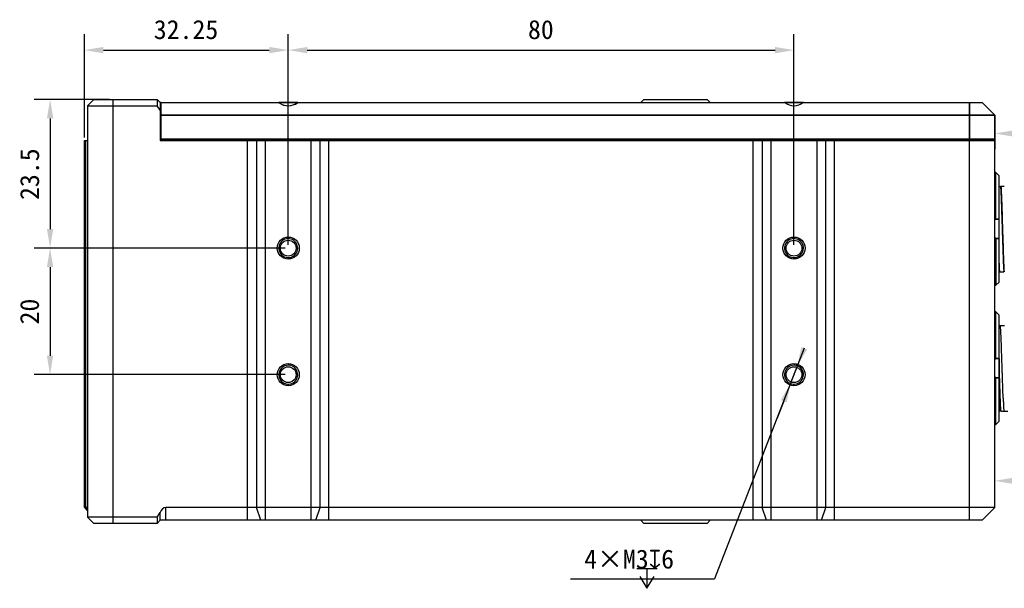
# Model space of a CAD drawing. Header units: millimetres. Extents: x 298 to 711, y 179 to 525.
# Tile 12 of 13: x 475 to 631, y 435 to 525. Entities that reach past the tile are written whole.
import ezdxf

# ---------------------------------------------------------------- set-up
doc = ezdxf.new("R2010")
doc.units = ezdxf.units.MM
doc.header["$LTSCALE"] = 32.67
doc.header["$PDMODE"] = 3
doc.header["$PDSIZE"] = 8
doc.layers.get('0').update_dxf_attribs({"linetype": 'CONTINUOUS'})
doc.layers.get('Defpoints').update_dxf_attribs({"linetype": 'CONTINUOUS'})
for name, color, linetype in [('00_COMPONENTS', 7, 'CONTINUOUS'), ('03_ALL_AXES', 7, 'CONTINUOUS'), ('09_ALL_ROUNDS', 7, 'CONTINUOUS'), ('10_ALL_CHAMFER', 7, 'CONTINUOUS'), ('51__DRAFT_DIMS', 7, 'CONTINUOUS')]:
    doc.layers.add(name, color=color, linetype=linetype)
doc.styles.get("Standard").update_dxf_attribs({"font": 'simfang.ttf'})
doc.dimstyles.new('DIMSTYLE_1', dxfattribs={"dimtxt": 3, "dimasz": 3, "dimexe": 2.5, "dimexo": 0.5, "dimtad": 1, "dimdsep": 46, "dimtxsty": 'STANDARD', "dimblk": '_FILLED', "dimblk1": '_FILLED', "dimblk2": '_FILLED', "dimcen": 0.09, "dimclrt": 3, "dimazin": 2, "dimtp": 0.1, "dimtm": 0.1, "dimtfac": 1, "dimtmove": 0, "dimatfit": 2, "dimldrblk": '_FILLED', "dimfxl": 1, "dimtolj": 1, "dimarcsym": 0})
doc.dimstyles.new('DIMSTYLE_2', dxfattribs={"dimtxt": 3, "dimasz": 3, "dimexe": 2.5, "dimexo": 0.5, "dimgap": 0.75, "dimtad": 1, "dimdsep": 46, "dimtxsty": 'STANDARD', "dimblk": '_FILLED', "dimblk1": '_FILLED', "dimblk2": '_FILLED', "dimcen": 0.09, "dimclrt": 3, "dimazin": 2, "dimtp": 0.2, "dimtm": 0.2, "dimtfac": 1, "dimtofl": 0, "dimtmove": 0, "dimatfit": 3, "dimldrblk": '_FILLED', "dimfxl": 1, "dimtolj": 1, "dimarcsym": 0})
doc.dimstyles.new('DIMSTYLE_3', dxfattribs={"dimtxt": 3, "dimasz": 3, "dimexe": 2.5, "dimexo": 0.5, "dimgap": 0.75, "dimtad": 1, "dimdsep": 46, "dimtxsty": 'STANDARD', "dimblk": '_FILLED', "dimblk1": '_FILLED', "dimblk2": '_FILLED', "dimcen": 0.09, "dimclrt": 3, "dimazin": 2, "dimtp": 0.3, "dimtm": 0.3, "dimtfac": 1, "dimtofl": 0, "dimtmove": 0, "dimatfit": 3, "dimldrblk": '_FILLED', "dimfxl": 1, "dimtolj": 1, "dimarcsym": 0})

# ---------------------------------------------------------------- blocks, each defined once
blk = doc.blocks.new('_FILLED')
at = {"color": 0, "linetype": 'ByBlock'}
blk.add_solid([(0, 0), (-1, 0.167), (-1, -0.167)], dxfattribs=at)
blk = doc.blocks.new('*D28')
at = {"layer": '51__DRAFT_DIMS', "color": 0, "lineweight": -2}
for p, q in [((485.59, 506.13), (485.59, 522.42)), ((517.84, 489.13), (517.84, 522.42)), ((488.59, 519.92), (514.84, 519.92))]:
    blk.add_line(p, q, dxfattribs=at)
at = {"layer": 'Defpoints', "color": 0}
for p in [(517.84, 519.92), (485.59, 505.63), (517.84, 488.63)]:
    blk.add_point(p, dxfattribs=at)
at = {"layer": '51__DRAFT_DIMS', "color": 0, "linetype": 'ByBlock', "lineweight": -2, "xscale": 3, "yscale": 3, "zscale": 3, "rotation": 180}
blk.add_blockref('_FILLED', (485.59, 519.92), dxfattribs=at)
at = {"layer": '51__DRAFT_DIMS', "color": 0, "linetype": 'ByBlock', "lineweight": -2, "xscale": 3, "yscale": 3, "zscale": 3}
blk.add_blockref('_FILLED', (517.84, 519.92), dxfattribs=at)
at = {"layer": '51__DRAFT_DIMS', "insert": (501.67, 524.67), "char_height": 3, "attachment_point": 2, "line_spacing_factor": 0.9}
blk.add_mtext('\\A1;32.25', dxfattribs=at)
blk = doc.blocks.new('*D29')
at = {"layer": '51__DRAFT_DIMS', "color": 0, "lineweight": -2}
for p, q in [((517.84, 489.13), (517.84, 522.42)), ((597.84, 489.13), (597.84, 522.42)), ((520.84, 519.92), (594.84, 519.92))]:
    blk.add_line(p, q, dxfattribs=at)
at = {"layer": 'Defpoints', "color": 0}
for p in [(597.84, 519.92), (517.84, 488.63), (597.84, 488.63)]:
    blk.add_point(p, dxfattribs=at)
at = {"layer": '51__DRAFT_DIMS', "color": 0, "linetype": 'ByBlock', "lineweight": -2, "xscale": 3, "yscale": 3, "zscale": 3, "rotation": 180}
blk.add_blockref('_FILLED', (517.84, 519.92), dxfattribs=at)
at = {"layer": '51__DRAFT_DIMS', "color": 0, "linetype": 'ByBlock', "lineweight": -2, "xscale": 3, "yscale": 3, "zscale": 3}
blk.add_blockref('_FILLED', (597.84, 519.92), dxfattribs=at)
at = {"layer": '51__DRAFT_DIMS', "insert": (557.8, 524.67), "char_height": 3, "attachment_point": 2, "line_spacing_factor": 0.9}
blk.add_mtext('\\A1;80', dxfattribs=at)
blk = doc.blocks.new('*D30')
at = {"layer": '51__DRAFT_DIMS', "color": 0, "lineweight": -2}
for p, q in [((489.59, 512.13), (477.67, 512.13)), ((480.17, 509.13), (480.17, 491.63)), ((517.34, 488.63), (477.67, 488.63))]:
    blk.add_line(p, q, dxfattribs=at)
at = {"layer": 'Defpoints', "color": 0}
for p in [(490.09, 512.13), (480.17, 488.63), (517.84, 488.63)]:
    blk.add_point(p, dxfattribs=at)
at = {"layer": '51__DRAFT_DIMS', "color": 0, "linetype": 'ByBlock', "lineweight": -2, "xscale": 3, "yscale": 3, "zscale": 3}
for p, rotation in [((480.17, 512.13), 90), ((480.17, 488.63), 270)]:
    blk.add_blockref('_FILLED', p, dxfattribs=dict(at, rotation=rotation))
at = {"layer": '51__DRAFT_DIMS', "insert": (475.42, 500.31), "char_height": 3, "attachment_point": 2, "rotation": 90, "line_spacing_factor": 0.9}
blk.add_mtext('\\A1;23.5', dxfattribs=at)
blk = doc.blocks.new('*D31')
at = {"layer": '51__DRAFT_DIMS', "color": 0, "lineweight": -2}
for p, q in [((517.34, 488.63), (477.66, 488.63)), ((480.16, 485.63), (480.16, 471.63)), ((517.34, 468.63), (477.66, 468.63))]:
    blk.add_line(p, q, dxfattribs=at)
at = {"layer": 'Defpoints', "color": 0}
for p in [(517.84, 488.63), (480.16, 468.63), (517.84, 468.63)]:
    blk.add_point(p, dxfattribs=at)
at = {"layer": '51__DRAFT_DIMS', "color": 0, "linetype": 'ByBlock', "lineweight": -2, "xscale": 3, "yscale": 3, "zscale": 3}
for p, rotation in [((480.16, 488.63), 90), ((480.16, 468.63), 270)]:
    blk.add_blockref('_FILLED', p, dxfattribs=dict(at, rotation=rotation))
at = {"layer": '51__DRAFT_DIMS', "insert": (475.41, 478.6), "char_height": 3, "attachment_point": 2, "rotation": 90, "line_spacing_factor": 0.9}
blk.add_mtext('\\A1;20', dxfattribs=at)
blk = doc.blocks.new('*D32')
at = {"layer": '51__DRAFT_DIMS', "color": 0, "lineweight": -2}
for p, q in [((599.47, 472.82), (585.28, 436.37)), ((597.3, 467.23), (598.38, 470.02)), ((596.21, 464.43), (595.12, 461.64)), ((562.49, 436.37), (585.28, 436.37))]:
    blk.add_line(p, q, dxfattribs=at)
at = {"layer": 'Defpoints', "color": 0}
for p in [(598.38, 470.02), (597.3, 467.23)]:
    blk.add_point(p, dxfattribs=at)
at = {"layer": '51__DRAFT_DIMS', "color": 0, "linetype": 'ByBlock', "lineweight": -2, "xscale": 3, "yscale": 3, "zscale": 3}
for p, rotation in [((598.38, 470.02), 248.7327544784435), ((597.3, 467.23), 68.73275447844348)]:
    blk.add_blockref('_FILLED', p, dxfattribs=dict(at, rotation=rotation))
at = {"layer": '51__DRAFT_DIMS', "insert": (578.87, 440.99), "char_height": 3, "attachment_point": 3, "line_spacing_factor": 0.9}
blk.add_mtext('\\A1;{4×M3{\\fgdt;x}6}', dxfattribs=at)
blk = doc.blocks.new('*D33')
at = {"layer": '51__DRAFT_DIMS', "color": 0, "lineweight": -2}
for p, q in [((629.59, 509.24), (629.59, 504.24)), ((681.09, 498.2), (681.09, 509.24)), ((632.59, 506.74), (678.09, 506.74))]:
    blk.add_line(p, q, dxfattribs=at)
at = {"layer": 'Defpoints', "color": 0}
for p in [(629.59, 509.74), (681.09, 506.74), (681.09, 497.7)]:
    blk.add_point(p, dxfattribs=at)
at = {"layer": '51__DRAFT_DIMS', "color": 0, "linetype": 'ByBlock', "lineweight": -2, "xscale": 3, "yscale": 3, "zscale": 3, "rotation": 180}
blk.add_blockref('_FILLED', (629.59, 506.74), dxfattribs=at)
at = {"layer": '51__DRAFT_DIMS', "color": 0, "linetype": 'ByBlock', "lineweight": -2, "xscale": 3, "yscale": 3, "zscale": 3}
blk.add_blockref('_FILLED', (681.09, 506.74), dxfattribs=at)
at = {"layer": '51__DRAFT_DIMS', "insert": (655.34, 515.99), "char_height": 3, "attachment_point": 2, "line_spacing_factor": 0.9}
blk.add_mtext('\\A1;51.5\\P网口接头长度51.5', dxfattribs=at)
blk = doc.blocks.new('*D34')
at = {"layer": '51__DRAFT_DIMS', "color": 0, "lineweight": -2}
for p, q in [((677.09, 469.13), (677.09, 449.35)), ((629.59, 448.13), (629.59, 454.35)), ((632.59, 451.85), (674.09, 451.85))]:
    blk.add_line(p, q, dxfattribs=at)
at = {"layer": 'Defpoints', "color": 0}
for p in [(677.09, 469.63), (677.09, 451.85), (629.59, 447.63)]:
    blk.add_point(p, dxfattribs=at)
at = {"layer": '51__DRAFT_DIMS', "color": 0, "linetype": 'ByBlock', "lineweight": -2, "xscale": 3, "yscale": 3, "zscale": 3, "rotation": 180}
blk.add_blockref('_FILLED', (629.59, 451.85), dxfattribs=at)
at = {"layer": '51__DRAFT_DIMS', "color": 0, "linetype": 'ByBlock', "lineweight": -2, "xscale": 3, "yscale": 3, "zscale": 3}
blk.add_blockref('_FILLED', (677.09, 451.85), dxfattribs=at)
at = {"layer": '51__DRAFT_DIMS', "insert": (653.34, 461.1), "char_height": 3, "attachment_point": 2, "line_spacing_factor": 0.9}
blk.add_mtext('\\A1;47.5\\P电源接头长度', dxfattribs=at)

msp = doc.modelspace()

# ---------------------------------------------------------------- linework, layer by layer
at = {"layer": '00_COMPONENTS'}
for p, q in [((487.09, 512.126), (486.09, 511.126)), ((486.09, 511.126), (486.09, 446.126)), ((486.09, 511.126), (497.09, 511.126)), ((487.09, 512.126), (497.09, 512.126)), ((490.09, 512.126), (490.09, 445.126)), ((497.09, 512.126), (497.09, 511.126)), ((497.59, 511.626), (497.09, 512.126)), ((497.59, 510.419), (497.09, 511.126)), ((497.59, 511.626), (497.59, 505.626)), ((497.689, 511.626), (497.59, 511.626)), ((497.69, 505.826), (497.69, 511.626)), ((497.69, 511.626), (627.59, 511.626)), ((574.09, 512.126), (573.59, 511.626)), ((574.09, 512.126), (584.09, 512.126)), ((584.09, 512.126), (584.59, 511.626)), ((625.59, 505.826), (625.59, 511.626)), ((627.59, 511.626), (629.59, 509.626)), ((629.59, 509.626), (497.69, 509.626)), ((629.59, 509.626), (629.59, 505.826)), ((485.59, 447.626), (485.59, 505.626)), ((485.59, 505.626), (486.09, 505.626)), ((485.84, 447.626), (485.84, 505.626)), ((497.59, 505.626), (629.59, 505.626)), ((629.59, 505.826), (497.69, 505.826)), ((511.403, 445.626), (511.403, 505.626)), ((512.795, 505.626), (512.795, 447.626)), ((514.187, 505.626), (514.187, 445.626)), ((521.492, 445.626), (521.492, 505.626)), ((522.884, 447.626), (522.884, 505.626)), ((524.276, 445.626), (524.276, 505.626)), ((591.403, 445.626), (591.403, 505.626)), ((592.795, 505.626), (592.795, 447.626)), ((594.187, 505.626), (594.187, 445.626)), ((601.492, 445.626), (601.492, 505.626)), ((602.884, 447.626), (602.884, 505.626)), ((604.276, 445.626), (604.276, 505.626)), ((625.59, 445.626), (625.59, 505.626)), ((629.59, 447.626), (629.59, 505.626)), ((629.79, 500.563), (629.59, 500.563)), ((629.59, 500.5), (629.79, 500.5)), ((629.79, 493.189), (629.79, 500.563)), ((629.79, 500.563), (630.29, 500.055)), ((630.29, 493.189), (630.29, 500.055)), ((630.29, 498.376), (630.612, 498.376)), ((630.862, 498.376), (630.508, 498.376)), ((631.108, 498.376), (630.862, 498.376)), ((629.59, 493.189), (629.79, 493.189)), ((630.29, 493.126), (629.59, 493.127)), ((630.29, 493.189), (629.79, 493.189)), ((629.79, 493.189), (629.79, 493.127)), ((630.29, 490.189), (630.29, 493.189)), ((629.79, 490.189), (629.59, 490.189)), ((629.59, 490.127), (630.29, 490.126)), ((629.79, 490.189), (630.29, 490.189)), ((629.79, 490.127), (629.79, 490.189)), ((629.79, 490.127), (629.79, 482.752)), ((630.29, 490.126), (630.29, 490.189)), ((630.29, 483.259), (630.29, 490.126)), ((630.29, 484.876), (630.397, 484.876)), ((630.408, 484.876), (630.38, 484.876)), ((630.397, 484.876), (631.031, 484.876)), ((629.79, 482.751), (630.29, 483.259)), ((630.29, 483.259), (629.79, 482.752)), ((629.59, 482.752), (629.79, 482.752)), ((629.79, 482.751), (629.59, 482.751)), ((629.79, 478.563), (629.59, 478.563)), ((629.79, 478.5), (629.59, 478.5)), ((629.79, 471.189), (629.79, 478.563)), ((629.79, 478.563), (630.29, 478.055)), ((630.29, 471.189), (630.29, 478.055)), ((630.29, 476.376), (631.156, 476.376)), ((629.59, 471.189), (629.79, 471.189)), ((629.59, 471.125), (629.79, 471.125)), ((630.29, 471.189), (629.79, 471.189)), ((629.79, 471.189), (629.79, 471.125)), ((630.29, 471.125), (629.79, 471.125)), ((630.29, 471.189), (630.29, 468.189)), ((630.29, 468.125), (630.29, 471.125)), ((630.774, 469.626), (630.773, 469.667)), ((630.776, 469.576), (630.774, 469.626)), ((629.79, 468.189), (629.59, 468.189)), ((629.59, 468.125), (629.79, 468.125)), ((629.79, 468.189), (630.29, 468.189)), ((629.79, 468.125), (629.79, 468.189)), ((629.79, 468.125), (630.29, 468.125)), ((629.79, 460.752), (629.79, 468.125)), ((630.29, 461.259), (630.29, 468.125)), ((630.932, 464.933), (630.931, 464.965)), ((630.441, 462.875), (630.29, 462.876)), ((630.684, 462.875), (630.441, 462.875)), ((630.688, 462.875), (630.684, 462.875)), ((630.688, 462.876), (631.672, 462.876)), ((630.29, 461.259), (629.79, 460.752)), ((629.59, 460.752), (629.79, 460.752)), ((486.09, 447.126), (485.59, 447.626)), ((486.09, 447.626), (485.59, 447.626)), ((486.09, 447.359), (485.84, 447.626)), ((498.488, 445.626), (498.488, 447.626)), ((629.59, 447.626), (498.488, 447.626)), ((513.491, 445.626), (512.795, 447.626)), ((522.188, 445.626), (522.884, 447.626)), ((593.491, 445.626), (592.795, 447.626)), ((602.188, 445.626), (602.884, 447.626)), ((627.59, 445.626), (629.59, 447.626)), ((487.09, 445.126), (486.09, 446.126)), ((497.09, 446.126), (486.09, 446.126)), ((497.09, 446.126), (497.59, 446.833)), ((497.09, 446.126), (497.09, 445.126)), ((497.09, 445.126), (497.59, 445.626)), ((497.59, 445.626), (497.59, 446.833)), ((627.59, 445.626), (497.59, 445.626)), ((574.09, 445.126), (573.59, 445.626)), ((584.09, 445.126), (584.59, 445.626)), ((497.09, 445.126), (487.09, 445.126)), ((584.09, 445.126), (574.09, 445.126))]:
    msp.add_line(p, q, dxfattribs=at)
for centre, radius in [((517.84, 488.626), 1.75), ((517.84, 488.626), 1.25), ((597.84, 488.626), 1.75), ((597.84, 488.626), 1.25), ((517.84, 468.626), 1.75), ((517.84, 468.626), 1.25), ((597.84, 468.626), 1.75), ((597.84, 468.626), 1.25)]:
    msp.add_circle(centre, radius, dxfattribs=at)
for centre, start, end in [((517.84, 488.626), 255, 195), ((597.84, 488.626), 255, 195), ((517.84, 488.626), 195, 255), ((597.84, 488.626), 195, 255), ((517.84, 468.626), 255, 195), ((597.84, 468.626), 255, 195), ((517.84, 468.626), 195, 255), ((597.84, 468.626), 195, 255)]:
    msp.add_arc(centre, 1.5, start, end, dxfattribs=at)
for centre, major_axis, ratio, start_param, end_param in [((517.84, 513.626), (0, 2.5), 1, -3.7850938, -3.7515074), ((517.84, 513.626), (2.5, 0), 1, -2.1807111, -0.9485217), ((517.84, 513.626), (0, 2.5), 1, -2.5193181, -2.4980915), ((597.84, 513.626), (2.5, 0), 1, -2.2142974, -0.9272952), ((498.488, 446.212), (0, 1.414), 0.7071068, 0, 1.1159327)]:
    msp.add_ellipse(centre, major_axis=major_axis, ratio=ratio, start_param=start_param, end_param=end_param, dxfattribs=at)
for points, knots in [([(630.508, 498.376), (630.52, 498.2), (630.544, 497.812), (630.576, 497.177), (630.606, 496.442), (630.637, 495.621), (630.67, 494.728), (630.702, 493.78), (630.733, 492.793), (630.764, 491.786), (630.796, 490.775), (630.829, 489.78), (630.86, 488.817), (630.89, 487.905), (630.918, 487.184), (630.94, 486.645), (630.97, 485.977), (630.995, 485.441), (631.021, 485.03)], [0, 0, 0, 0, 0.0395463, 0.0874335, 0.1428087, 0.2046854, 0.2719558, 0.3434146, 0.417782, 0.4937258, 0.5698856, 0.6448967, 0.7174151, 0.7861416, 0.8498463, 0.8794553, 0.9073896, 1, 1, 1, 1]), ([(631.132, 484.876), (631.12, 485.05), (631.097, 485.437), (631.067, 486.076), (631.036, 486.824), (630.993, 487.995), (630.941, 489.606), (630.88, 491.626), (630.82, 493.646), (630.768, 495.258), (630.725, 496.428), (630.694, 497.176), (630.663, 497.815), (630.641, 498.203), (630.629, 498.376)], [0, 0, 0, 0, 0.0386179, 0.0862766, 0.1420463, 0.2048357, 0.3464375, 0.5000291, 0.6536166, 0.7952066, 0.8579875, 0.9137471, 0.9613944, 1, 1, 1, 1]), ([(630.397, 484.876), (630.388, 485.021), (630.369, 485.337), (630.331, 486.068), (630.306, 486.654), (630.29, 487.068)], [0, 0, 0, 0, 0.1985339, 0.4334209, 1, 1, 1, 1]), ([(630.29, 485.431), (630.295, 485.368), (630.305, 485.253), (630.32, 485.097), (630.336, 484.975), (630.348, 484.905), (630.355, 484.876)], [0, 0, 0, 0, 0.3395639, 0.6201961, 0.8405975, 1, 1, 1, 1]), ([(631.031, 484.876), (631.03, 484.888), (631.029, 484.913), (631.026, 484.951), (631.024, 484.99), (631.021, 485.016), (631.021, 485.03)], [0, 0, 0, 0, 0.2427002, 0.4902315, 0.7426769, 1, 1, 1, 1]), ([(630.615, 474.343), (630.606, 474.544), (630.588, 474.927), (630.561, 475.469), (630.537, 475.88), (630.518, 476.175), (630.509, 476.311), (630.505, 476.376)], [0, 0, 0, 0, 0.2967853, 0.5643105, 0.7995893, 0.9043019, 1, 1, 1, 1]), ([(630.773, 469.667), (630.76, 470.085), (630.734, 470.91), (630.695, 472.119), (630.662, 473.09), (630.635, 473.823), (630.622, 474.173), (630.615, 474.343)], [0, 0, 0, 0, 0.2685002, 0.529379, 0.7754664, 0.8908291, 1, 1, 1, 1]), ([(630.582, 462.875), (630.568, 463.08), (630.541, 463.544), (630.514, 464.156), (630.49, 464.722), (630.472, 465.196), (630.454, 465.7), (630.436, 466.23), (630.418, 466.782), (630.393, 467.552), (630.362, 468.543), (630.327, 469.747), (630.302, 470.555), (630.29, 470.959)], [0, 0, 0, 0, 0.0761966, 0.1723769, 0.2271926, 0.2860205, 0.3484723, 0.4141359, 0.4825784, 0.5533484, 0.6999895, 0.8501934, 1, 1, 1, 1]), ([(630.931, 464.965), (630.924, 465.133), (630.911, 465.479), (630.885, 466.204), (630.852, 467.161), (630.82, 468.145), (630.798, 468.854), (630.785, 469.266), (630.779, 469.473), (630.776, 469.576)], [0, 0, 0, 0, 0.1096405, 0.2252865, 0.4714807, 0.73203, 0.8655304, 0.9326998, 1, 1, 1, 1]), ([(630.441, 462.875), (630.434, 462.975), (630.421, 463.189), (630.395, 463.674), (630.37, 464.215), (630.346, 464.809), (630.321, 465.493), (630.302, 466.023), (630.29, 466.385)], [0, 0, 0, 0, 0.0849382, 0.182912, 0.4151279, 0.5477243, 0.6900851, 1, 1, 1, 1]), ([(630.932, 464.933), (630.933, 464.933), (630.933, 464.931), (630.933, 464.928), (630.933, 464.926), (630.933, 464.923), (630.933, 464.918), (630.934, 464.912), (630.934, 464.903), (630.934, 464.894), (630.935, 464.884), (630.935, 464.87), (630.936, 464.854), (630.937, 464.834), (630.937, 464.814), (630.938, 464.795), (630.939, 464.769), (630.941, 464.736), (630.942, 464.697), (630.944, 464.659), (630.946, 464.608), (630.949, 464.545), (630.952, 464.47), (630.955, 464.396), (630.958, 464.322), (630.961, 464.25), (630.965, 464.155), (630.971, 464.04), (630.977, 463.904), (630.983, 463.773), (630.99, 463.645), (630.998, 463.484), (631.008, 463.293), (631.019, 463.11), (631.028, 462.973), (631.032, 462.908), (631.034, 462.876)], [0, 0, 0, 0, 0.0012051, 0.0024179, 0.0036304, 0.0048425, 0.0072654, 0.0096868, 0.0145247, 0.0193562, 0.0241814, 0.029, 0.0386181, 0.0482103, 0.0577766, 0.0673167, 0.0768307, 0.0957797, 0.1146227, 0.1333589, 0.1519875, 0.1889183, 0.2254086, 0.2614518, 0.2970417, 0.3321717, 0.3668357, 0.4347412, 0.5007096, 0.5646943, 0.6266497, 0.6865315, 0.7999055, 0.9044949, 0.9534024, 1, 1, 1, 1])]:
    msp.add_open_spline(points, degree=3, knots=knots, dxfattribs=at)
at = {"layer": '03_ALL_AXES'}
for p, q in [((497.689, 511.626), (497.59, 511.626)), ((519.338, 511.626), (516.342, 511.626)), ((599.338, 511.626), (596.342, 511.626)), ((497.69, 505.826), (629.59, 505.826)), ((625.59, 505.626), (625.59, 505.826)), ((628.69, 505.626), (628.69, 505.826))]:
    msp.add_line(p, q, dxfattribs=at)
at = {"layer": '09_ALL_ROUNDS'}
for p, q in [((497.69, 505.626), (497.69, 505.826)), ((498.69, 505.626), (498.69, 505.826))]:
    msp.add_line(p, q, dxfattribs=at)
at = {"layer": '10_ALL_CHAMFER'}
for p, q in [((497.69, 511.626), (497.69, 505.826)), ((497.69, 511.626), (516.34, 511.626)), ((519.34, 511.626), (596.34, 511.626)), ((599.34, 511.626), (627.59, 511.626)), ((625.59, 511.626), (625.59, 505.826)), ((627.59, 511.626), (629.59, 509.626)), ((497.69, 509.626), (629.59, 509.626)), ((629.59, 505.826), (629.59, 509.626))]:
    msp.add_line(p, q, dxfattribs=at)
for centre, major_axis, start_param, end_param in [((517.84, 513.626), (0, 2.5), -3.7850938, -3.7515074), ((517.84, 513.626), (2.5, 0), 4.1024742, 5.3558901), ((597.84, 513.626), (2.5, 0), 4.0688879, 5.3558901)]:
    msp.add_ellipse(centre, major_axis=major_axis, ratio=1, start_param=start_param, end_param=end_param, dxfattribs=at)
at = {"layer": '51__DRAFT_DIMS'}
for p, q in [((572.956, 437.994), (576.206, 437.994)), ((574.581, 437.994), (574.581, 434.869))]:
    msp.add_line(p, q, dxfattribs=at)
msp.add_lwpolyline([(573.456, 436.744), (574.581, 434.869), (575.706, 436.744)], dxfattribs=at)
msp.add_arc((597.84, 468.626), 1.5, 0, 87.1677, dxfattribs=at)

# ---------------------------------------------------------------- dimensions: what is measured, and where the dimension line sits
for base, p1, p2, picture, middle in [((517.84, 519.915), (485.59, 505.626), (517.84, 488.626), '*D28', (501.668, 519.915)), ((597.84, 519.921), (517.84, 488.626), (597.84, 488.626), '*D29', (557.796, 519.921))]:
    dim = msp.add_linear_dim(base=base, p1=p1, p2=p2, dimstyle='DIMSTYLE_3', override={"dimclrt": 256}, dxfattribs=at)
    dim.commit()
    dim.dimension.update_dxf_attribs({"geometry": picture, "text_midpoint": middle, "dimtype": 160})
for base, p1, p2, text, picture, middle in [((681.09, 506.742), (629.59, 509.742), (681.09, 497.698), '<>\\P网口接头长度51.5', '*D33', (655.34, 506.742)), ((677.09, 451.849), (629.59, 447.626), (677.09, 469.626), '<>\\P电源接头长度', '*D34', (653.34, 451.849))]:
    dim = msp.add_linear_dim(base=base, p1=p1, p2=p2, text=text, dimstyle='DIMSTYLE_3', override={"dimclrt": 256}, dxfattribs=at)
    dim.commit()
    dim.dimension.update_dxf_attribs({"geometry": picture, "text_midpoint": middle, "dimtype": 160})
for base, p1, p2, picture, middle in [((480.168, 488.626), (490.09, 512.126), (517.84, 488.626), '*D30', (480.168, 500.314)), ((480.161, 468.626), (517.84, 488.626), (517.84, 468.626), '*D31', (480.161, 478.599))]:
    dim = msp.add_linear_dim(base=base, p1=p1, p2=p2, angle=270, dimstyle='DIMSTYLE_2', override={"dimclrt": 256}, dxfattribs=at)
    dim.commit()
    dim.dimension.update_dxf_attribs({"geometry": picture, "text_midpoint": middle, "dimtype": 160})
dim = msp.add_diameter_dim_2p(p1=(597.296, 467.228), p2=(598.384, 470.024), text='{4×M<>{\\fgdt;x}6}', dimstyle='DIMSTYLE_1', override={"dimtih": 1, "dimtoh": 1, "dimpost": '<>', "dimclrt": 256}, dxfattribs=at)
dim.commit()
dim.dimension.update_dxf_attribs({"geometry": '*D32', "text_midpoint": (570.681, 436.369), "dimtype": 163})

doc.saveas('drawing.dxf')
